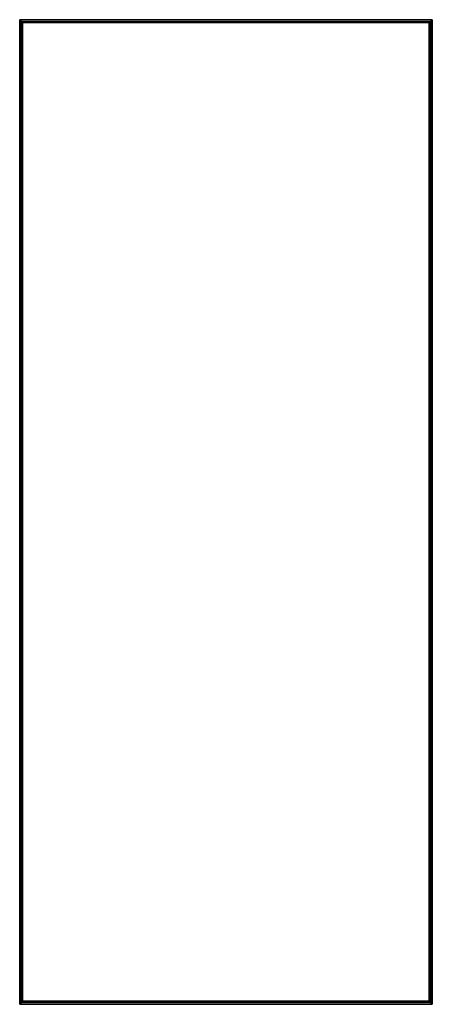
# Model space of a CAD drawing. Header units: millimetres. Extents: x -503 to 503, y -1200 to 1200.
import ezdxf

# ---------------------------------------------------------------- set-up
doc = ezdxf.new("R2010")
doc.units = ezdxf.units.MM

msp = doc.modelspace()

# ---------------------------------------------------------------- linework, layer by layer
at = {"color": 7, "linetype": 'Continuous', "lineweight": 25}
for p, q in [((502.9, 1200), (-502.9, 1200)), ((-502.9, 1200), (-502.9, -1200)), ((502.5, 1199.7), (-502.5, 1199.7)), ((-502.5, 1199.7), (-501.7, 1198.8)), ((-502.5, -1199.7), (-502.5, 1199.7)), ((501.7, 1198.8), (-501.7, 1198.8)), ((-501.7, 1198.8), (-501.7, -1198.9)), ((501.4, 1198.5), (-501.4, 1198.5)), ((-497.6, 1194.8), (-501.4, 1198.5)), ((-501.4, -1198.5), (-501.4, 1198.5)), ((-501.4, 1193.8), (-497.6, 1193.8)), ((497.6, 1194.8), (-497.6, 1194.8)), ((-497.6, 1194.8), (-497.6, -1194.8)), ((497.3, 1194.4), (-497.3, 1194.4)), ((-497.3, 1194.4), (-496.5, 1193.6)), ((-497.3, -1194.4), (-497.3, 1194.4)), ((496.5, 1193.6), (-496.5, 1193.6)), ((-496.5, 1193.6), (-496.5, -1193.6)), ((496.1, 1193.2), (-496.1, 1193.2)), ((-495.4, 1192.5), (-496.1, 1193.2)), ((-496.1, -1193.3), (-496.1, 1193.2)), ((495.4, 1192.5), (-495.4, 1192.5)), ((-495.4, -1192.5), (-495.4, 1192.5)), ((495.4, 1192.5), (496.1, 1193.2)), ((495.4, -1192.5), (495.4, 1192.5)), ((496.1, 1193.2), (496.1, -1193.3)), ((497.3, 1194.4), (496.5, 1193.6)), ((496.5, -1193.6), (496.5, 1193.6)), ((497.3, 1194.4), (497.3, -1194.4)), ((497.6, 1194.8), (501.4, 1198.5)), ((497.6, -1194.8), (497.6, 1194.8)), ((501.4, 1193.8), (497.6, 1193.8)), ((501.4, 1198.5), (501.4, -1198.5)), ((502.5, 1199.7), (501.7, 1198.8)), ((501.7, -1198.9), (501.7, 1198.8)), ((502.5, 1199.7), (502.5, -1199.7)), ((502.9, -1200), (502.9, 1200)), ((-497.6, 1174.2), (-501.4, 1174.2)), ((-501.4, 1161.8), (-497.6, 1161.8)), ((497.6, 1174.2), (501.4, 1174.2)), ((501.4, 1161.8), (497.6, 1161.8)), ((-497.6, 1142.2), (-501.4, 1142.2)), ((-501.4, 1129.8), (-497.6, 1129.8)), ((497.6, 1142.2), (501.4, 1142.2)), ((501.4, 1129.8), (497.6, 1129.8)), ((-497.6, 1110.2), (-501.4, 1110.2)), ((497.6, 1110.2), (501.4, 1110.2)), ((-501.4, 1097.8), (-497.6, 1097.8)), ((501.4, 1097.8), (497.6, 1097.8)), ((-497.6, 1078.2), (-501.4, 1078.2)), ((-501.4, 1065.8), (-497.6, 1065.8)), ((497.6, 1078.2), (501.4, 1078.2)), ((501.4, 1065.8), (497.6, 1065.8)), ((-497.6, 1046.2), (-501.4, 1046.2)), ((-501.4, 1033.8), (-497.6, 1033.8)), ((497.6, 1046.2), (501.4, 1046.2)), ((501.4, 1033.8), (497.6, 1033.8)), ((-497.6, 1014.2), (-501.4, 1014.2)), ((497.6, 1014.2), (501.4, 1014.2)), ((-501.4, 1001.8), (-497.6, 1001.8)), ((501.4, 1001.8), (497.6, 1001.8)), ((-497.6, 982.2), (-501.4, 982.2)), ((-501.4, 969.8), (-497.6, 969.8)), ((497.6, 982.2), (501.4, 982.2)), ((501.4, 969.8), (497.6, 969.8)), ((-497.6, 950.2), (-501.4, 950.2)), ((-501.4, 937.8), (-497.6, 937.8)), ((497.6, 950.2), (501.4, 950.2)), ((501.4, 937.8), (497.6, 937.8)), ((-497.6, 918.2), (-501.4, 918.2)), ((497.6, 918.2), (501.4, 918.2)), ((-501.4, 905.8), (-497.6, 905.8)), ((501.4, 905.8), (497.6, 905.8)), ((-497.6, 886.2), (-501.4, 886.2)), ((-501.4, 873.8), (-497.6, 873.8)), ((497.6, 886.2), (501.4, 886.2)), ((501.4, 873.8), (497.6, 873.8)), ((-497.6, 854.2), (-501.4, 854.2)), ((-501.4, 841.8), (-497.6, 841.8)), ((497.6, 854.2), (501.4, 854.2)), ((501.4, 841.8), (497.6, 841.8)), ((-497.6, 822.2), (-501.4, 822.2)), ((497.6, 822.2), (501.4, 822.2)), ((-501.4, 809.8), (-497.6, 809.8)), ((501.4, 809.8), (497.6, 809.8)), ((-497.6, 790.2), (-501.4, 790.2)), ((-501.4, 777.8), (-497.6, 777.8)), ((497.6, 790.2), (501.4, 790.2)), ((501.4, 777.8), (497.6, 777.8)), ((-497.6, 758.2), (-501.4, 758.2)), ((-501.4, 745.8), (-497.6, 745.8)), ((497.6, 758.2), (501.4, 758.2)), ((501.4, 745.8), (497.6, 745.8)), ((-497.6, 726.2), (-501.4, 726.2)), ((497.6, 726.2), (501.4, 726.2)), ((-501.4, 713.8), (-497.6, 713.8)), ((501.4, 713.8), (497.6, 713.8)), ((-497.6, 694.2), (-501.4, 694.2)), ((-501.4, 681.8), (-497.6, 681.8)), ((497.6, 694.2), (501.4, 694.2)), ((501.4, 681.8), (497.6, 681.8)), ((-497.6, 662.2), (-501.4, 662.2)), ((-501.4, 649.8), (-497.6, 649.8)), ((497.6, 662.2), (501.4, 662.2)), ((501.4, 649.8), (497.6, 649.8)), ((-497.6, 630.2), (-501.4, 630.2)), ((497.6, 630.2), (501.4, 630.2)), ((-501.4, 617.8), (-497.6, 617.8)), ((501.4, 617.8), (497.6, 617.8)), ((-497.6, 598.2), (-501.4, 598.2)), ((-501.4, 585.8), (-497.6, 585.8)), ((497.6, 598.2), (501.4, 598.2)), ((501.4, 585.8), (497.6, 585.8)), ((-497.6, 566.2), (-501.4, 566.2)), ((-501.4, 553.8), (-497.6, 553.8)), ((497.6, 566.2), (501.4, 566.2)), ((501.4, 553.8), (497.6, 553.8)), ((-497.6, 534.2), (-501.4, 534.2)), ((497.6, 534.2), (501.4, 534.2)), ((-501.4, 521.8), (-497.6, 521.8)), ((501.4, 521.8), (497.6, 521.8)), ((-497.6, 502.2), (-501.4, 502.2)), ((-501.4, 489.8), (-497.6, 489.8)), ((497.6, 502.2), (501.4, 502.2)), ((501.4, 489.8), (497.6, 489.8)), ((-497.6, 470.2), (-501.4, 470.2)), ((-501.4, 457.8), (-497.6, 457.8)), ((497.6, 470.2), (501.4, 470.2)), ((501.4, 457.8), (497.6, 457.8)), ((-497.6, 438.2), (-501.4, 438.2)), ((497.6, 438.2), (501.4, 438.2)), ((-501.4, 425.8), (-497.6, 425.8)), ((501.4, 425.8), (497.6, 425.8)), ((-497.6, 406.2), (-501.4, 406.2)), ((-501.4, 393.8), (-497.6, 393.8)), ((497.6, 406.2), (501.4, 406.2)), ((501.4, 393.8), (497.6, 393.8)), ((-497.6, 374.2), (-501.4, 374.2)), ((-501.4, 361.8), (-497.6, 361.8)), ((497.6, 374.2), (501.4, 374.2)), ((501.4, 361.8), (497.6, 361.8)), ((-497.6, 342.2), (-501.4, 342.2)), ((497.6, 342.2), (501.4, 342.2)), ((-501.4, 329.8), (-497.6, 329.8)), ((501.4, 329.8), (497.6, 329.8)), ((-497.6, 310.2), (-501.4, 310.2)), ((-501.4, 297.8), (-497.6, 297.8)), ((497.6, 310.2), (501.4, 310.2)), ((501.4, 297.8), (497.6, 297.8)), ((-497.6, 278.2), (-501.4, 278.2)), ((-501.4, 265.8), (-497.6, 265.8)), ((497.6, 278.2), (501.4, 278.2)), ((501.4, 265.8), (497.6, 265.8)), ((-497.6, 246.2), (-501.4, 246.2)), ((497.6, 246.2), (501.4, 246.2)), ((-501.4, 233.8), (-497.6, 233.8)), ((501.4, 233.8), (497.6, 233.8)), ((-497.6, 214.2), (-501.4, 214.2)), ((-501.4, 201.8), (-497.6, 201.8)), ((497.6, 214.2), (501.4, 214.2)), ((501.4, 201.8), (497.6, 201.8)), ((-497.6, 182.2), (-501.4, 182.2)), ((-501.4, 169.8), (-497.6, 169.8)), ((497.6, 182.2), (501.4, 182.2)), ((501.4, 169.8), (497.6, 169.8)), ((-497.6, 150.2), (-501.4, 150.2)), ((497.6, 150.2), (501.4, 150.2)), ((-501.4, 137.8), (-497.6, 137.8)), ((501.4, 137.8), (497.6, 137.8)), ((-497.6, 118.2), (-501.4, 118.2)), ((-501.4, 105.8), (-497.6, 105.8)), ((497.6, 118.2), (501.4, 118.2)), ((501.4, 105.8), (497.6, 105.8)), ((-497.6, 86.2), (-501.4, 86.2)), ((-501.4, 73.8), (-497.6, 73.8)), ((497.6, 86.2), (501.4, 86.2)), ((501.4, 73.8), (497.6, 73.8)), ((-497.6, 54.2), (-501.4, 54.2)), ((497.6, 54.2), (501.4, 54.2)), ((-501.4, 41.8), (-497.6, 41.8)), ((501.4, 41.8), (497.6, 41.8)), ((-497.6, 22.2), (-501.4, 22.2)), ((-501.4, 9.8), (-497.6, 9.8)), ((497.6, 22.2), (501.4, 22.2)), ((501.4, 9.8), (497.6, 9.8)), ((-501.4, -9.8), (-497.6, -9.8)), ((-497.6, -22.2), (-501.4, -22.2)), ((501.4, -9.8), (497.6, -9.8)), ((497.6, -22.2), (501.4, -22.2)), ((-501.4, -41.8), (-497.6, -41.8)), ((501.4, -41.8), (497.6, -41.8)), ((-497.6, -54.2), (-501.4, -54.2)), ((497.6, -54.2), (501.4, -54.2)), ((-501.4, -73.8), (-497.6, -73.8)), ((-497.6, -86.2), (-501.4, -86.2)), ((501.4, -73.8), (497.6, -73.8)), ((497.6, -86.2), (501.4, -86.2)), ((-501.4, -105.8), (-497.6, -105.8)), ((-497.6, -118.2), (-501.4, -118.2)), ((501.4, -105.8), (497.6, -105.8)), ((497.6, -118.2), (501.4, -118.2)), ((-501.4, -137.8), (-497.6, -137.8)), ((501.4, -137.8), (497.6, -137.8)), ((-497.6, -150.2), (-501.4, -150.2)), ((497.6, -150.2), (501.4, -150.2)), ((-501.4, -169.8), (-497.6, -169.8)), ((-497.6, -182.2), (-501.4, -182.2)), ((501.4, -169.8), (497.6, -169.8)), ((497.6, -182.2), (501.4, -182.2)), ((-501.4, -201.8), (-497.6, -201.8)), ((-497.6, -214.2), (-501.4, -214.2)), ((501.4, -201.8), (497.6, -201.8)), ((497.6, -214.2), (501.4, -214.2)), ((-501.4, -233.8), (-497.6, -233.8)), ((501.4, -233.8), (497.6, -233.8)), ((-497.6, -246.2), (-501.4, -246.2)), ((497.6, -246.2), (501.4, -246.2)), ((-501.4, -265.8), (-497.6, -265.8)), ((-497.6, -278.2), (-501.4, -278.2)), ((501.4, -265.8), (497.6, -265.8)), ((497.6, -278.2), (501.4, -278.2)), ((-501.4, -297.8), (-497.6, -297.8)), ((-497.6, -310.2), (-501.4, -310.2)), ((501.4, -297.8), (497.6, -297.8)), ((497.6, -310.2), (501.4, -310.2)), ((-501.4, -329.8), (-497.6, -329.8)), ((501.4, -329.8), (497.6, -329.8)), ((-497.6, -342.2), (-501.4, -342.2)), ((497.6, -342.2), (501.4, -342.2)), ((-501.4, -361.8), (-497.6, -361.8)), ((-497.6, -374.2), (-501.4, -374.2)), ((501.4, -361.8), (497.6, -361.8)), ((497.6, -374.2), (501.4, -374.2)), ((-501.4, -393.8), (-497.6, -393.8)), ((-497.6, -406.2), (-501.4, -406.2)), ((501.4, -393.8), (497.6, -393.8)), ((497.6, -406.2), (501.4, -406.2)), ((-501.4, -425.8), (-497.6, -425.8)), ((501.4, -425.8), (497.6, -425.8)), ((-497.6, -438.2), (-501.4, -438.2)), ((497.6, -438.2), (501.4, -438.2)), ((-501.4, -457.8), (-497.6, -457.8)), ((-497.6, -470.2), (-501.4, -470.2)), ((501.4, -457.8), (497.6, -457.8)), ((497.6, -470.2), (501.4, -470.2)), ((-501.4, -489.8), (-497.6, -489.8)), ((-497.6, -502.2), (-501.4, -502.2)), ((501.4, -489.8), (497.6, -489.8)), ((497.6, -502.2), (501.4, -502.2)), ((-501.4, -521.8), (-497.6, -521.8)), ((501.4, -521.8), (497.6, -521.8)), ((-497.6, -534.2), (-501.4, -534.2)), ((497.6, -534.2), (501.4, -534.2)), ((-501.4, -553.8), (-497.6, -553.8)), ((-497.6, -566.2), (-501.4, -566.2)), ((501.4, -553.8), (497.6, -553.8)), ((497.6, -566.2), (501.4, -566.2)), ((-501.4, -585.8), (-497.6, -585.8)), ((-497.6, -598.2), (-501.4, -598.2)), ((501.4, -585.8), (497.6, -585.8)), ((497.6, -598.2), (501.4, -598.2)), ((-501.4, -617.8), (-497.6, -617.8)), ((501.4, -617.8), (497.6, -617.8)), ((-497.6, -630.2), (-501.4, -630.2)), ((497.6, -630.2), (501.4, -630.2)), ((-501.4, -649.8), (-497.6, -649.8)), ((-497.6, -662.2), (-501.4, -662.2)), ((501.4, -649.8), (497.6, -649.8)), ((497.6, -662.2), (501.4, -662.2)), ((-501.4, -681.8), (-497.6, -681.8)), ((-497.6, -694.2), (-501.4, -694.2)), ((501.4, -681.8), (497.6, -681.8)), ((497.6, -694.2), (501.4, -694.2)), ((-501.4, -713.8), (-497.6, -713.8)), ((501.4, -713.8), (497.6, -713.8)), ((-497.6, -726.2), (-501.4, -726.2)), ((497.6, -726.2), (501.4, -726.2)), ((-501.4, -745.8), (-497.6, -745.8)), ((-497.6, -758.2), (-501.4, -758.2)), ((501.4, -745.8), (497.6, -745.8)), ((497.6, -758.2), (501.4, -758.2)), ((-501.4, -777.8), (-497.6, -777.8)), ((-497.6, -790.2), (-501.4, -790.2)), ((501.4, -777.8), (497.6, -777.8)), ((497.6, -790.2), (501.4, -790.2)), ((-501.4, -809.8), (-497.6, -809.8)), ((501.4, -809.8), (497.6, -809.8)), ((-497.6, -822.2), (-501.4, -822.2)), ((497.6, -822.2), (501.4, -822.2)), ((-501.4, -841.8), (-497.6, -841.8)), ((-497.6, -854.2), (-501.4, -854.2)), ((501.4, -841.8), (497.6, -841.8)), ((497.6, -854.2), (501.4, -854.2)), ((-501.4, -873.8), (-497.6, -873.8)), ((-497.6, -886.2), (-501.4, -886.2)), ((501.4, -873.8), (497.6, -873.8)), ((497.6, -886.2), (501.4, -886.2)), ((-501.4, -905.8), (-497.6, -905.8)), ((501.4, -905.8), (497.6, -905.8)), ((-497.6, -918.2), (-501.4, -918.2)), ((497.6, -918.2), (501.4, -918.2)), ((-501.4, -937.8), (-497.6, -937.8)), ((-497.6, -950.2), (-501.4, -950.2)), ((501.4, -937.8), (497.6, -937.8)), ((497.6, -950.2), (501.4, -950.2)), ((-501.4, -969.8), (-497.6, -969.8)), ((-497.6, -982.2), (-501.4, -982.2)), ((501.4, -969.8), (497.6, -969.8)), ((497.6, -982.2), (501.4, -982.2)), ((-501.4, -1001.8), (-497.6, -1001.8)), ((501.4, -1001.8), (497.6, -1001.8)), ((-497.6, -1014.2), (-501.4, -1014.2)), ((497.6, -1014.2), (501.4, -1014.2)), ((-501.4, -1033.8), (-497.6, -1033.8)), ((-497.6, -1046.2), (-501.4, -1046.2)), ((501.4, -1033.8), (497.6, -1033.8)), ((497.6, -1046.2), (501.4, -1046.2)), ((-501.4, -1065.8), (-497.6, -1065.8)), ((-497.6, -1078.2), (-501.4, -1078.2)), ((501.4, -1065.8), (497.6, -1065.8)), ((497.6, -1078.2), (501.4, -1078.2)), ((-501.4, -1097.8), (-497.6, -1097.8)), ((501.4, -1097.8), (497.6, -1097.8)), ((-497.6, -1110.2), (-501.4, -1110.2)), ((497.6, -1110.2), (501.4, -1110.2)), ((-501.4, -1129.8), (-497.6, -1129.8)), ((-497.6, -1142.2), (-501.4, -1142.2)), ((501.4, -1129.8), (497.6, -1129.8)), ((497.6, -1142.2), (501.4, -1142.2)), ((-501.4, -1161.8), (-497.6, -1161.8)), ((-497.6, -1174.2), (-501.4, -1174.2)), ((501.4, -1161.8), (497.6, -1161.8)), ((497.6, -1174.2), (501.4, -1174.2)), ((-502.9, -1200), (502.9, -1200)), ((-502.5, -1199.7), (-501.7, -1198.9)), ((-502.5, -1199.7), (502.5, -1199.7)), ((-501.7, -1198.9), (501.7, -1198.9)), ((-501.4, -1193.8), (-497.6, -1193.8)), ((-497.6, -1194.8), (-501.4, -1198.5)), ((-501.4, -1198.5), (501.4, -1198.5)), ((-497.6, -1194.8), (497.6, -1194.8)), ((-497.3, -1194.4), (-496.5, -1193.6)), ((-497.3, -1194.4), (497.3, -1194.4)), ((-496.5, -1193.6), (496.5, -1193.6)), ((-495.4, -1192.5), (-496.1, -1193.3)), ((-496.1, -1193.3), (496.1, -1193.3)), ((495.4, -1192.5), (-495.4, -1192.5)), ((495.4, -1192.5), (496.1, -1193.3)), ((496.5, -1193.6), (497.3, -1194.4)), ((501.4, -1193.8), (497.6, -1193.8)), ((497.6, -1194.8), (501.4, -1198.5)), ((502.5, -1199.7), (501.7, -1198.9))]:
    msp.add_line(p, q, dxfattribs=at)
for points in [[(502.5, 1199.7), (502.6, 1199.7), (502.6, 1199.7), (502.7, 1199.8), (502.7, 1199.9), (502.8, 1199.9), (502.8, 1200), (502.9, 1200), (502.9, 1200), (502.9, 1200)], [(-502.5, 1199.7), (-502.6, 1199.7), (-502.6, 1199.7), (-502.7, 1199.8), (-502.7, 1199.9), (-502.8, 1199.9), (-502.8, 1200), (-502.9, 1200), (-502.9, 1200), (-502.9, 1200)], [(-502.5, 1199.7), (-502.6, 1199.7), (-502.6, 1199.7), (-502.7, 1199.8), (-502.7, 1199.9), (-502.8, 1199.9), (-502.8, 1200), (-502.9, 1200), (-502.9, 1200), (-502.9, 1200)], [(-501.4, 1198.5), (-501.4, 1198.5), (-501.4, 1198.5), (-501.4, 1198.5), (-501.4, 1198.6), (-501.5, 1198.6), (-501.5, 1198.7), (-501.6, 1198.8), (-501.7, 1198.8), (-501.7, 1198.8)], [(-501.4, 1198.5), (-501.4, 1198.5), (-501.4, 1198.5), (-501.4, 1198.5), (-501.4, 1198.6), (-501.5, 1198.6), (-501.5, 1198.7), (-501.6, 1198.8), (-501.7, 1198.8), (-501.7, 1198.8)], [(-497.3, 1194.4), (-497.3, 1194.4), (-497.4, 1194.5), (-497.4, 1194.6), (-497.5, 1194.6), (-497.6, 1194.7), (-497.6, 1194.7), (-497.6, 1194.7), (-497.6, 1194.8), (-497.6, 1194.8)], [(-497.3, 1194.4), (-497.3, 1194.4), (-497.4, 1194.5), (-497.4, 1194.6), (-497.5, 1194.6), (-497.6, 1194.7), (-497.6, 1194.7), (-497.6, 1194.7), (-497.6, 1194.8), (-497.6, 1194.8)], [(-496.1, 1193.2), (-496.1, 1193.2), (-496.1, 1193.3), (-496.2, 1193.3), (-496.2, 1193.3), (-496.3, 1193.4), (-496.3, 1193.4), (-496.4, 1193.5), (-496.4, 1193.6), (-496.5, 1193.6)], [(-496.1, 1193.2), (-496.1, 1193.2), (-496.1, 1193.3), (-496.2, 1193.3), (-496.2, 1193.3), (-496.3, 1193.4), (-496.3, 1193.4), (-496.4, 1193.5), (-496.4, 1193.6), (-496.5, 1193.6)], [(496.1, 1193.2), (496.1, 1193.2), (496.1, 1193.3), (496.2, 1193.3), (496.2, 1193.3), (496.3, 1193.4), (496.3, 1193.4), (496.4, 1193.5), (496.4, 1193.6), (496.5, 1193.6)], [(496.1, 1193.2), (496.1, 1193.2), (496.1, 1193.3), (496.2, 1193.3), (496.2, 1193.3), (496.3, 1193.4), (496.3, 1193.4), (496.4, 1193.5), (496.4, 1193.6), (496.5, 1193.6)], [(497.3, 1194.4), (497.3, 1194.4), (497.4, 1194.5), (497.4, 1194.6), (497.5, 1194.6), (497.6, 1194.7), (497.6, 1194.7), (497.6, 1194.7), (497.6, 1194.8), (497.6, 1194.8)], [(497.3, 1194.4), (497.3, 1194.4), (497.4, 1194.5), (497.4, 1194.6), (497.5, 1194.6), (497.6, 1194.7), (497.6, 1194.7), (497.6, 1194.7), (497.6, 1194.8), (497.6, 1194.8)], [(501.4, 1198.5), (501.4, 1198.5), (501.4, 1198.5), (501.4, 1198.5), (501.4, 1198.6), (501.5, 1198.6), (501.5, 1198.7), (501.6, 1198.8), (501.7, 1198.8), (501.7, 1198.8)], [(501.4, 1198.5), (501.4, 1198.5), (501.4, 1198.5), (501.4, 1198.5), (501.4, 1198.6), (501.5, 1198.6), (501.5, 1198.7), (501.6, 1198.8), (501.7, 1198.8), (501.7, 1198.8)], [(502.5, 1199.7), (502.6, 1199.7), (502.6, 1199.7), (502.7, 1199.8), (502.7, 1199.9), (502.8, 1199.9), (502.8, 1200), (502.9, 1200), (502.9, 1200), (502.9, 1200)], [(-502.5, -1199.7), (-502.6, -1199.7), (-502.6, -1199.7), (-502.7, -1199.8), (-502.7, -1199.9), (-502.8, -1199.9), (-502.8, -1200), (-502.9, -1200), (-502.9, -1200), (-502.9, -1200)], [(-502.5, -1199.7), (-502.6, -1199.7), (-502.6, -1199.7), (-502.7, -1199.8), (-502.7, -1199.9), (-502.8, -1199.9), (-502.8, -1200), (-502.9, -1200), (-502.9, -1200), (-502.9, -1200)], [(-501.4, -1198.5), (-501.4, -1198.5), (-501.4, -1198.5), (-501.4, -1198.5), (-501.4, -1198.6), (-501.5, -1198.6), (-501.5, -1198.7), (-501.6, -1198.8), (-501.7, -1198.8), (-501.7, -1198.9)], [(-501.4, -1198.5), (-501.4, -1198.5), (-501.4, -1198.5), (-501.4, -1198.5), (-501.4, -1198.6), (-501.5, -1198.6), (-501.5, -1198.7), (-501.6, -1198.8), (-501.7, -1198.8), (-501.7, -1198.9)], [(-497.3, -1194.4), (-497.3, -1194.4), (-497.4, -1194.5), (-497.4, -1194.6), (-497.5, -1194.6), (-497.6, -1194.7), (-497.6, -1194.7), (-497.6, -1194.7), (-497.6, -1194.8), (-497.6, -1194.8)], [(-497.3, -1194.4), (-497.3, -1194.4), (-497.4, -1194.5), (-497.4, -1194.6), (-497.5, -1194.6), (-497.6, -1194.7), (-497.6, -1194.7), (-497.6, -1194.7), (-497.6, -1194.8), (-497.6, -1194.8)], [(-496.1, -1193.3), (-496.1, -1193.3), (-496.1, -1193.3), (-496.2, -1193.3), (-496.2, -1193.3), (-496.3, -1193.4), (-496.3, -1193.4), (-496.4, -1193.5), (-496.4, -1193.6), (-496.5, -1193.6)], [(-496.1, -1193.3), (-496.1, -1193.3), (-496.1, -1193.3), (-496.2, -1193.3), (-496.2, -1193.3), (-496.3, -1193.4), (-496.3, -1193.4), (-496.4, -1193.5), (-496.4, -1193.6), (-496.5, -1193.6)], [(496.1, -1193.3), (496.1, -1193.3), (496.1, -1193.3), (496.2, -1193.3), (496.2, -1193.3), (496.3, -1193.4), (496.3, -1193.4), (496.4, -1193.5), (496.4, -1193.6), (496.5, -1193.6)], [(496.1, -1193.3), (496.1, -1193.3), (496.1, -1193.3), (496.2, -1193.3), (496.2, -1193.3), (496.3, -1193.4), (496.3, -1193.4), (496.4, -1193.5), (496.4, -1193.6), (496.5, -1193.6)], [(497.3, -1194.4), (497.3, -1194.4), (497.4, -1194.5), (497.4, -1194.6), (497.5, -1194.6), (497.6, -1194.7), (497.6, -1194.7), (497.6, -1194.7), (497.6, -1194.8), (497.6, -1194.8)], [(497.3, -1194.4), (497.3, -1194.4), (497.4, -1194.5), (497.4, -1194.6), (497.5, -1194.6), (497.6, -1194.7), (497.6, -1194.7), (497.6, -1194.7), (497.6, -1194.8), (497.6, -1194.8)], [(501.4, -1198.5), (501.4, -1198.5), (501.4, -1198.5), (501.4, -1198.5), (501.4, -1198.6), (501.5, -1198.6), (501.5, -1198.7), (501.6, -1198.8), (501.7, -1198.8), (501.7, -1198.9)], [(501.4, -1198.5), (501.4, -1198.5), (501.4, -1198.5), (501.4, -1198.5), (501.4, -1198.6), (501.5, -1198.6), (501.5, -1198.7), (501.6, -1198.8), (501.7, -1198.8), (501.7, -1198.9)], [(502.5, -1199.7), (502.6, -1199.7), (502.6, -1199.7), (502.7, -1199.8), (502.7, -1199.9), (502.8, -1199.9), (502.8, -1200), (502.9, -1200), (502.9, -1200), (502.9, -1200)], [(502.5, -1199.7), (502.6, -1199.7), (502.6, -1199.7), (502.7, -1199.8), (502.7, -1199.9), (502.8, -1199.9), (502.8, -1200), (502.9, -1200), (502.9, -1200), (502.9, -1200)]]:
    msp.add_open_spline(points, degree=3, knots=[0, 0, 0, 0, 0.25, 0.25, 0.5, 0.5, 0.75, 0.75, 1, 1, 1, 1], dxfattribs=at)

doc.saveas('drawing.dxf')
